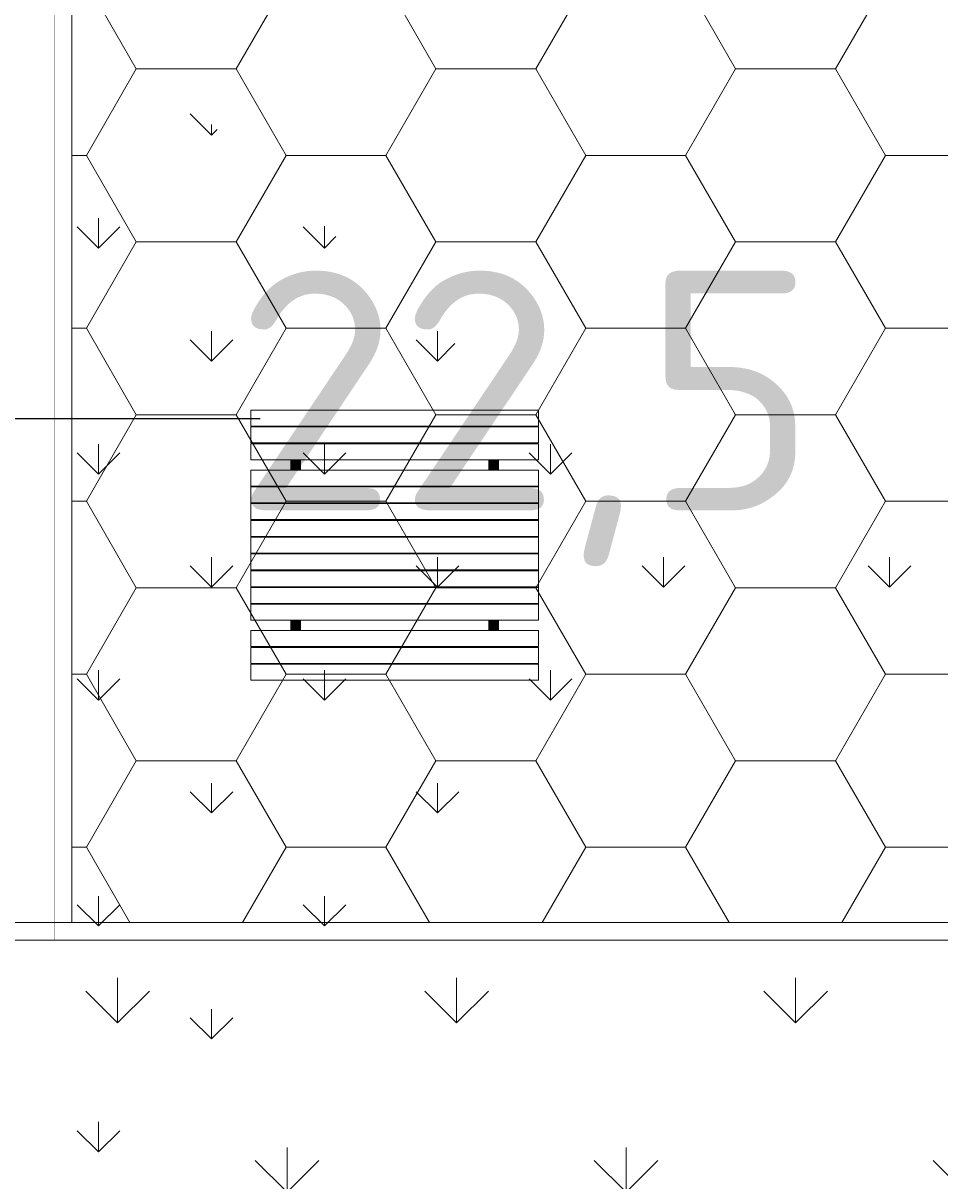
# Model space of a CAD drawing. Header units: millimetres. Extents: x 747415 to 1601423, y -236173 to 551995.
# Tile 189 of 256: x 1039918 to 1045654, y 78561 to 85807. Entities that reach past the tile are written whole.
import ezdxf

# ---------------------------------------------------------------- set-up
doc = ezdxf.new("R2010")
doc.units = ezdxf.units.MM
doc.header["$LTSCALE"] = 100
doc.header["$MEASUREMENT"] = 0
doc.layers.get('DEFPOINTS').update_dxf_attribs({"color": 6, "linetype": 'CONTINUOUS', "lineweight": 0})
for name, color, linetype, lineweight in [('T--A9042_BEPLANTING', 90, 'CONTINUOUS', 0), ('T--L9041_VERHARDING_Trottoir', 8, 'CONTINUOUS', 0), ('T--L9043_WATERPARTIJ_Vijver', 130, 'CONTINUOUS', 0), ('T--L9071_TERREINMEUBILAIR_Bank', 250, 'CONTINUOUS', 0), ('T--M9040_Terrein_Afwerking_Plein', 244, 'CONTINUOUS', 0)]:
    doc.layers.add(name, color=color, linetype=linetype, lineweight=lineweight)
doc.layers.add('T--L9041_VERHARDING_Wegen', color=7, linetype='CONTINUOUS')
doc.styles.add('Raymond nov 2012', font='isocpeur.ttf', dxfattribs={"height": 1500})
doc.styles.get("Standard").update_dxf_attribs({"font": 'arial.ttf'})
doc.dimstyles.get("Standard").update_dxf_attribs({"dimtxt": 0.18, "dimasz": 500, "dimexe": 0.18, "dimexo": 0.0625, "dimgap": 0.09, "dimtad": 0, "dimtoh": 1, "dimdec": 0, "dimzin": 0, "dimdsep": 46, "dimtxsty": 'Standard', "dimcen": 0.09, "dimadec": 0, "dimazin": 0, "dimtfac": 1, "dimtdec": 0, "dimtofl": 0, "dimtmove": 0, "dimatfit": 3, "dimfxl": 1, "dimtolj": 1, "dimtzin": 0, "dimarcsym": 0})
pattern_1 = [(90, (0, 0), (-1060.6601715, 1060.6601715), [281.25, -1840.0703445]), (45, (0, 0), (-1060.660171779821, 1060.660171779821), [281.25, -1218.75]), (135, (0, 0), (-1060.660171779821, -1060.660171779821), [281.25, -1218.75])]
pattern_2 = [(45, (-999340.9794764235, -43272.0067274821), (-0.08838834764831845, 0.08838834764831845), [])]
pattern_3 = [(45, (-999340.9794764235, -44277.0067274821), (-0.08838834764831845, 0.08838834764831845), [])]
pattern_4 = [(45, (-1000580.979476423, -43272.0067274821), (-0.08838834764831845, 0.08838834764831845), [])]
pattern_5 = [(45, (-1000580.979476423, -44277.0067274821), (-0.08838834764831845, 0.08838834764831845), [])]

# ---------------------------------------------------------------- blocks, each defined once
blk = doc.blocks.new('*D122')
at = {"layer": 'DEFPOINTS', "color": 0, "linetype": 'Continuous', "transparency": 16777216}
for p in [(1057410.445462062, 83333.07668300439), (1057410.445462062, 83333.07668300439), (1034916.890846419, 83291.41001633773)]:
    blk.add_point(p, dxfattribs=at)
at = {"layer": 'T--M9040_Terrein_Afwerking_Plein', "color": 0, "linetype": 'Continuous', "lineweight": -2, "transparency": 16777216}
for p, q in [((1034916.890846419, 83291.47251633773), (1034916.890846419, 83333.25668300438)), ((1035416.890846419, 83333.07668300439), (1041401.078154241, 83333.07668300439)), ((1056910.445462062, 83333.07668300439), (1050926.258154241, 83333.07668300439)), ((1057410.445462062, 83333.13918300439), (1057410.445462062, 83333.25668300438))]:
    blk.add_line(p, q, dxfattribs=at)
at = {"layer": 'T--M9040_Terrein_Afwerking_Plein', "color": 0, "linetype": 'Continuous', "transparency": 16777216}
for points in [[(1035416.890846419, 83416.41001633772), (1035416.890846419, 83249.74334967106), (1034916.890846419, 83333.07668300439)], [(1056910.445462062, 83416.41001633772), (1056910.445462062, 83249.74334967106), (1057410.445462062, 83333.07668300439)]]:
    blk.add_solid(points, dxfattribs=at)
at = {"layer": 'T--M9040_Terrein_Afwerking_Plein', "color": 0, "linetype": 'Continuous', "transparency": 16777216, "insert": (1046163.668154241, 83333.07668300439), "char_height": 1500, "attachment_point": 5, "style": 'Raymond nov 2012'}
blk.add_mtext('\\A1;22,5 meter', dxfattribs=at)
blk = doc.blocks.new('Picknicktafel 180x169')
at = {"layer": 'T--L9071_TERREINMEUBILAIR_Bank', "linetype": 'Continuous'}
h = blk.add_hatch(dxfattribs=at)
h.set_pattern_fill('ANSI31', color=256)
h.set_pattern_definition(pattern_4)
h.paths.add_polyline_path([(-1550, 1585), (-1490, 1585), (-1490, 1590), (-1550, 1590)])
h = blk.add_hatch(dxfattribs=at)
h.set_pattern_fill('ANSI31', color=256)
h.set_pattern_definition(pattern_2)
h.paths.add_polyline_path([(-310, 1585), (-250, 1585), (-250, 1590), (-310, 1590)])
h = blk.add_hatch(dxfattribs=at)
h.set_pattern_fill('ANSI31', color=256)
h.set_pattern_definition([(45, (-1000580.979476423, -43377.0067274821), (-0.08838834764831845, 0.08838834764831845), [])])
h.paths.add_polyline_path([(-1550, 1480), (-1490, 1480), (-1490, 1485), (-1550, 1485)])
h = blk.add_hatch(dxfattribs=at)
h.set_pattern_fill('ANSI31', color=256)
h.set_pattern_definition([(45, (-999340.9794764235, -43377.0067274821), (-0.08838834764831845, 0.08838834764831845), [])])
h.paths.add_polyline_path([(-310, 1480), (-250, 1480), (-250, 1485), (-310, 1485)])
h = blk.add_hatch(dxfattribs=at)
h.set_pattern_fill('ANSI31', color=256)
h.set_pattern_definition(pattern_4)
h.paths.add_polyline_path([(-1490, 1380), (-1550, 1380), (-1550, 1315), (-1490, 1315)])
h = blk.add_hatch(dxfattribs=at)
h.set_pattern_fill('ANSI31', color=256)
h.set_pattern_definition(pattern_2)
h.paths.add_polyline_path([(-250, 1380), (-310, 1380), (-310, 1315), (-250, 1315)])
h = blk.add_hatch(dxfattribs=at)
h.set_pattern_fill('ANSI31', color=256)
h.set_pattern_definition([(45, (-1000580.979476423, -43647.0067274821), (-0.08838834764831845, 0.08838834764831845), [])])
h.paths.add_polyline_path([(-1550, 1210), (-1490, 1210), (-1490, 1215), (-1550, 1215)])
h = blk.add_hatch(dxfattribs=at)
h.set_pattern_fill('ANSI31', color=256)
h.set_pattern_definition([(45, (-999340.9794764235, -43647.0067274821), (-0.08838834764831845, 0.08838834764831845), [])])
h.paths.add_polyline_path([(-310, 1210), (-250, 1210), (-250, 1215), (-310, 1215)])
h = blk.add_hatch(dxfattribs=at)
h.set_pattern_fill('ANSI31', color=256)
h.set_pattern_definition([(45, (-1000580.979476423, -43752.0067274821), (-0.08838834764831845, 0.08838834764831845), [])])
h.paths.add_polyline_path([(-1550, 1105), (-1490, 1105), (-1490, 1110), (-1550, 1110)])
h = blk.add_hatch(dxfattribs=at)
h.set_pattern_fill('ANSI31', color=256)
h.set_pattern_definition([(45, (-999340.9794764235, -43752.0067274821), (-0.08838834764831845, 0.08838834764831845), [])])
h.paths.add_polyline_path([(-310, 1105), (-250, 1105), (-250, 1110), (-310, 1110)])
h = blk.add_hatch(dxfattribs=at)
h.set_pattern_fill('ANSI31', color=256)
h.set_pattern_definition([(45, (-1000580.979476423, -43857.0067274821), (-0.08838834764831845, 0.08838834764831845), [])])
h.paths.add_polyline_path([(-1550, 1000), (-1490, 1000), (-1490, 1005), (-1550, 1005)])
h = blk.add_hatch(dxfattribs=at)
h.set_pattern_fill('ANSI31', color=256)
h.set_pattern_definition([(45, (-999340.9794764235, -43857.0067274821), (-0.08838834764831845, 0.08838834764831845), [])])
h.paths.add_polyline_path([(-310, 1000), (-250, 1000), (-250, 1005), (-310, 1005)])
h = blk.add_hatch(dxfattribs=at)
h.set_pattern_fill('ANSI31', color=256)
h.set_pattern_definition([(45, (-1000580.979476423, -43962.0067274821), (-0.08838834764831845, 0.08838834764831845), [])])
h.paths.add_polyline_path([(-1550, 895), (-1490, 895), (-1490, 900), (-1550, 900)])
h = blk.add_hatch(dxfattribs=at)
h.set_pattern_fill('ANSI31', color=256)
h.set_pattern_definition([(45, (-999340.9794764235, -43962.0067274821), (-0.08838834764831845, 0.08838834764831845), [])])
h.paths.add_polyline_path([(-310, 895), (-250, 895), (-250, 900), (-310, 900)])
h = blk.add_hatch(dxfattribs=at)
h.set_pattern_fill('ANSI31', color=256)
h.set_pattern_definition([(45, (-1000580.979476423, -44067.0067274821), (-0.08838834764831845, 0.08838834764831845), [])])
h.paths.add_polyline_path([(-1550, 790), (-1490, 790), (-1490, 795), (-1550, 795)])
h = blk.add_hatch(dxfattribs=at)
h.set_pattern_fill('ANSI31', color=256)
h.set_pattern_definition([(45, (-999340.9794764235, -44067.0067274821), (-0.08838834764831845, 0.08838834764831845), [])])
h.paths.add_polyline_path([(-310, 790), (-250, 790), (-250, 795), (-310, 795)])
h = blk.add_hatch(dxfattribs=at)
h.set_pattern_fill('ANSI31', color=256)
h.set_pattern_definition([(45, (-1000580.979476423, -44172.0067274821), (-0.08838834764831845, 0.08838834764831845), [])])
h.paths.add_polyline_path([(-1550, 685), (-1490, 685), (-1490, 690), (-1550, 690)])
h = blk.add_hatch(dxfattribs=at)
h.set_pattern_fill('ANSI31', color=256)
h.set_pattern_definition([(45, (-999340.9794764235, -44172.0067274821), (-0.08838834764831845, 0.08838834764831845), [])])
h.paths.add_polyline_path([(-310, 685), (-250, 685), (-250, 690), (-310, 690)])
h = blk.add_hatch(dxfattribs=at)
h.set_pattern_fill('ANSI31', color=256)
h.set_pattern_definition(pattern_5)
h.paths.add_polyline_path([(-1550, 580), (-1490, 580), (-1490, 585), (-1550, 585)])
h = blk.add_hatch(dxfattribs=at)
h.set_pattern_fill('ANSI31', color=256)
h.set_pattern_definition(pattern_3)
h.paths.add_polyline_path([(-310, 580), (-250, 580), (-250, 585), (-310, 585)])
h = blk.add_hatch(dxfattribs=at)
h.set_pattern_fill('ANSI31', color=256)
h.set_pattern_definition([(45, (-1000580.979476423, -44382.0067274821), (-0.08838834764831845, 0.08838834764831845), [])])
h.paths.add_polyline_path([(-1550, 475), (-1490, 475), (-1490, 480), (-1550, 480)])
h = blk.add_hatch(dxfattribs=at)
h.set_pattern_fill('ANSI31', color=256)
h.set_pattern_definition([(45, (-999340.9794764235, -44382.0067274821), (-0.08838834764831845, 0.08838834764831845), [])])
h.paths.add_polyline_path([(-310, 475), (-250, 475), (-250, 480), (-310, 480)])
h = blk.add_hatch(dxfattribs=at)
h.set_pattern_fill('ANSI31', color=256)
h.set_pattern_definition(pattern_5)
h.paths.add_polyline_path([(-1490, 375), (-1550, 375), (-1550, 310), (-1490, 310)])
h = blk.add_hatch(dxfattribs=at)
h.set_pattern_fill('ANSI31', color=256)
h.set_pattern_definition(pattern_3)
h.paths.add_polyline_path([(-250, 375), (-310, 375), (-310, 310), (-250, 310)])
h = blk.add_hatch(dxfattribs=at)
h.set_pattern_fill('ANSI31', color=256)
h.set_pattern_definition([(45, (-1000580.979476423, -44652.0067274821), (-0.08838834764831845, 0.08838834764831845), [])])
h.paths.add_polyline_path([(-1550, 205), (-1490, 205), (-1490, 210), (-1550, 210)])
h = blk.add_hatch(dxfattribs=at)
h.set_pattern_fill('ANSI31', color=256)
h.set_pattern_definition([(45, (-999340.9794764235, -44652.0067274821), (-0.08838834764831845, 0.08838834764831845), [])])
h.paths.add_polyline_path([(-310, 205), (-250, 205), (-250, 210), (-310, 210)])
h = blk.add_hatch(dxfattribs=at)
h.set_pattern_fill('ANSI31', color=256)
h.set_pattern_definition([(45, (-1000580.979476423, -44757.0067274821), (-0.08838834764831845, 0.08838834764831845), [])])
h.paths.add_polyline_path([(-1550, 100), (-1490, 100), (-1490, 105), (-1550, 105)])
h = blk.add_hatch(dxfattribs=at)
h.set_pattern_fill('ANSI31', color=256)
h.set_pattern_definition([(45, (-999340.9794764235, -44757.0067274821), (-0.08838834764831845, 0.08838834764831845), [])])
h.paths.add_polyline_path([(-310, 100), (-250, 100), (-250, 105), (-310, 105)])
for points in [[(-1800, 1690), (0, 1690), (0, 1590), (-1800, 1590)], [(-1800, 1585), (0, 1585), (0, 1485), (-1800, 1485)], [(-1550, 1590), (-1490, 1590), (-1490, 1585), (-1550, 1585)], [(-310, 1590), (-250, 1590), (-250, 1585), (-310, 1585)], [(-1800, 1480), (0, 1480), (0, 1380), (-1800, 1380)], [(-1550, 1485), (-1490, 1485), (-1490, 1480), (-1550, 1480)], [(-310, 1485), (-250, 1485), (-250, 1480), (-310, 1480)], [(-1550, 1380), (-1550, 1315), (-1490, 1315), (-1490, 1380)], [(-310, 1380), (-310, 1315), (-250, 1315), (-250, 1380)], [(-1800, 1315), (0, 1315), (0, 375), (-1800, 375)], [(-1800, 1315), (0, 1315), (0, 1215), (-1800, 1215)], [(-1800, 1210), (0, 1210), (0, 1110), (-1800, 1110)], [(-1550, 1215), (-1490, 1215), (-1490, 1210), (-1550, 1210)], [(-310, 1215), (-250, 1215), (-250, 1210), (-310, 1210)], [(-1800, 1105), (0, 1105), (0, 1005), (-1800, 1005)], [(-1550, 1110), (-1490, 1110), (-1490, 1105), (-1550, 1105)], [(-310, 1110), (-250, 1110), (-250, 1105), (-310, 1105)], [(-1800, 1000), (0, 1000), (0, 900), (-1800, 900)], [(-1550, 1005), (-1490, 1005), (-1490, 1000), (-1550, 1000)], [(-310, 1005), (-250, 1005), (-250, 1000), (-310, 1000)], [(-1800, 895), (0, 895), (0, 795), (-1800, 795)], [(-1550, 900), (-1490, 900), (-1490, 895), (-1550, 895)], [(-310, 900), (-250, 900), (-250, 895), (-310, 895)], [(-1800, 790), (0, 790), (0, 690), (-1800, 690)], [(-1550, 795), (-1490, 795), (-1490, 790), (-1550, 790)], [(-310, 795), (-250, 795), (-250, 790), (-310, 790)], [(-1800, 685), (0, 685), (0, 585), (-1800, 585)], [(-1550, 690), (-1490, 690), (-1490, 685), (-1550, 685)], [(-310, 690), (-250, 690), (-250, 685), (-310, 685)], [(-1800, 580), (0, 580), (0, 480), (-1800, 480)], [(-1550, 585), (-1490, 585), (-1490, 580), (-1550, 580)], [(-310, 585), (-250, 585), (-250, 580), (-310, 580)], [(-1800, 475), (0, 475), (0, 375), (-1800, 375)], [(-1550, 480), (-1490, 480), (-1490, 475), (-1550, 475)], [(-310, 480), (-250, 480), (-250, 475), (-310, 475)], [(-1550, 375), (-1550, 310), (-1490, 310), (-1490, 375)], [(-310, 375), (-310, 310), (-250, 310), (-250, 375)], [(-1800, 310), (0, 310), (0, 210), (-1800, 210)], [(-1800, 205), (0, 205), (0, 105), (-1800, 105)], [(-1550, 210), (-1490, 210), (-1490, 205), (-1550, 205)], [(-310, 210), (-250, 210), (-250, 205), (-310, 205)], [(-1800, 100), (0, 100), (0, 0), (-1800, 0)], [(-1550, 105), (-1490, 105), (-1490, 100), (-1550, 100)], [(-310, 105), (-250, 105), (-250, 100), (-310, 100)]]:
    blk.add_lwpolyline(points, close=True, dxfattribs=at)

msp = doc.modelspace()

# ---------------------------------------------------------------- hatches: boundary and pattern name
at = {"layer": 'T--A9042_BEPLANTING'}
h = msp.add_hatch(dxfattribs=at)
h.set_pattern_fill('GRASS', color=256, scale=1500, style=0)
h.set_pattern_definition(pattern_1)
edge = h.paths.add_edge_path()
edge.add_line((1194589.183356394, 247525.192587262), (1194593.639969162, 247264.8808100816))
edge.add_line((1194593.639969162, 247264.8808100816), (1189597.041730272, 247120.8431923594))
edge.add_line((1189597.041730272, 247120.8431923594), (1179615.176007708, 246734.4244738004))
edge.add_line((1179615.176007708, 246734.4244738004), (1169673.169393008, 246260.9255668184))
edge.add_line((1169673.169393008, 246260.9255668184), (1159743.156334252, 245284.4291924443))
edge.add_line((1159743.156334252, 245284.4291924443), (1149794.30236185, 244232.03728765))
edge.add_line((1149794.30236185, 244232.03728765), (1139904.319447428, 243419.6205866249))
edge.add_line((1139904.319447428, 243419.6205866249), (1138613.746601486, 243325.0213716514))
edge.add_line((1138613.746601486, 243325.0213716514), (1135690.007365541, 243117.1966120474))
edge.add_line((1135690.007365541, 243117.1966120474), (1132771.926390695, 242932.5034314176))
edge.add_line((1132771.926390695, 242932.5034314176), (1129859.397656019, 242758.5988470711))
edge.add_line((1129859.397656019, 242758.5988470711), (1126616.556349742, 242566.5753201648))
edge.add_line((1126616.556349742, 242566.5753201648), (1123385.963933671, 242364.6948826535))
edge.add_line((1123385.963933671, 242364.6948826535), (1120184.728324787, 242139.8331525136))
edge.add_line((1120184.728324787, 242139.8331525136), (1117014.113231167, 241880.0113158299))
edge.add_line((1117014.113231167, 241880.0113158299), (1113876.289209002, 241570.2278570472))
edge.add_line((1113876.289209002, 241570.2278570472), (1110773.76022133, 241198.3186825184))
edge.add_line((1110773.76022133, 241198.3186825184), (1107692.213832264, 240764.7203510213))
edge.add_line((1107692.213832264, 240764.7203510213), (1104624.361163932, 240306.9246438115))
edge.add_line((1104624.361163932, 240306.9246438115), (1101572.464524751, 239835.8275239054))
edge.add_line((1101572.464524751, 239835.8275239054), (1100403.086110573, 239650.923588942))
edge.add_line((1100403.086110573, 239650.923588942), (1097780.987009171, 239217.9897417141))
edge.add_line((1097780.987009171, 239217.9897417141), (1095157.329452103, 238732.8300155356))
edge.add_line((1095157.329452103, 238732.8300155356), (1092526.921808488, 238274.0522847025))
edge.add_line((1092526.921808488, 238274.0522847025), (1089457.602094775, 237766.05085837))
edge.add_line((1089457.602094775, 237766.05085837), (1086388.729915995, 237224.8457167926))
edge.add_line((1086388.729915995, 237224.8457167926), (1083401.545382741, 236651.6678591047))
edge.add_line((1083401.545382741, 236651.6678591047), (1080469.384639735, 236024.4590125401))
edge.add_line((1080469.384639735, 236024.4590125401), (1077519.444416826, 235269.8228896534))
edge.add_line((1077519.444416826, 235269.8228896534), (1074567.866792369, 234454.4976983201))
edge.add_line((1074567.866792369, 234454.4976983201), (1071611.50523844, 233602.3195103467))
edge.add_line((1071611.50523844, 233602.3195103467), (1068661.405925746, 232725.2908456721))
edge.add_line((1068661.405925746, 232725.2908456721), (1065719.423833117, 231822.3812893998))
edge.add_line((1065719.423833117, 231822.3812893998), (1062684.54004048, 230856.1087285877))
edge.add_line((1062684.54004048, 230856.1087285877), (1059866.19601153, 229920.8363846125))
edge.add_line((1059866.19601153, 229920.8363846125), (1056845.380909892, 228880.0349692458))
edge.add_line((1056845.380909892, 228880.0349692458), (1054034.149773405, 227860.4514944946))
edge.add_line((1054034.149773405, 227860.4514944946), (1051908.682056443, 227043.858742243))
edge.add_line((1051908.682056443, 227043.858742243), (1051192.353836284, 226766.2784363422))
edge.add_line((1051192.353836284, 226766.2784363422), (1050671.689749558, 226564.5188345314))
edge.add_line((1050671.689749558, 226564.5188345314), (1049927.630866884, 226262.6203580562))
edge.add_line((1049927.630866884, 226262.6203580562), (1049070.319516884, 225903.5402754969))
edge.add_line((1049070.319516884, 225903.5402754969), (1048360.834247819, 225606.3763233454))
edge.add_line((1048360.834247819, 225606.3763233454), (1045574.184821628, 224396.8677191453))
edge.add_line((1045574.184821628, 224396.8677191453), (1042746.022929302, 223102.0623231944))
edge.add_line((1042746.022929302, 223102.0623231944), (1039916.203501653, 221736.5614729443))
edge.add_line((1039916.203501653, 221736.5614729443), (1037264.037965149, 220364.5489902))
edge.add_line((1037264.037965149, 220364.5489902), (1036639.03621457, 220037.9065253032))
edge.add_line((1036639.03621457, 220037.9065253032), (1035761.730695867, 219567.0841902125))
edge.add_line((1035761.730695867, 219567.0841902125), (1034455.172790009, 218860.0200611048))
edge.add_line((1034455.172790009, 218860.0200611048), (1031834.518699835, 217415.2066519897))
edge.add_line((1031834.518699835, 217415.2066519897), (1029063.531879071, 215837.5202211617))
edge.add_line((1029063.531879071, 215837.5202211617), (1026493.512890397, 214322.9161664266))
edge.add_line((1026493.512890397, 214322.9161664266), (1023661.373834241, 212596.8096402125))
edge.add_line((1023661.373834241, 212596.8096402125), (1021148.700874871, 211011.9131839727))
edge.add_line((1021148.700874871, 211011.9131839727), (1018664.489287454, 209394.7233028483))
edge.add_line((1018664.489287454, 209394.7233028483), (1016111.629667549, 207674.0512409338))
edge.add_line((1016111.629667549, 207674.0512409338), (1013541.964280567, 205866.6755217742))
edge.add_line((1013541.964280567, 205866.6755217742), (1011054.819466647, 204060.9387537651))
edge.add_line((1011054.819466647, 204060.9387537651), (1008551.610144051, 202180.9328117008))
edge.add_line((1008551.610144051, 202180.9328117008), (1006071.976743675, 200261.2710021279))
edge.add_line((1006071.976743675, 200261.2710021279), (1003623.025875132, 198305.8767964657))
edge.add_line((1003623.025875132, 198305.8767964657), (1001255.469395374, 196356.5407296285))
edge.add_line((1001255.469395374, 196356.5407296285), (998895.9700791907, 194358.2368083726))
edge.add_line((998895.9700791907, 194358.2368083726), (996592.8944766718, 192340.97313271))
edge.add_line((996592.8944766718, 192340.97313271), (994271.1875043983, 190253.0937113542))
edge.add_line((994271.1875043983, 190253.0937113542), (992089.7994582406, 188232.7127051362))
edge.add_line((992089.7994582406, 188232.7127051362), (989855.1262473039, 186096.7350539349))
edge.add_line((989855.1262473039, 186096.7350539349), (987565.6823597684, 183840.7790538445))
edge.add_line((987565.6823597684, 183840.7790538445), (985556.7299641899, 181812.4301056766))
edge.add_line((985556.7299641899, 181812.4301056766), (983340.2350928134, 179499.9136924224))
edge.add_line((983340.2350928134, 179499.9136924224), (981234.4224591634, 177237.5646176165))
edge.add_line((981234.4224591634, 177237.5646176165), (979162.9404837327, 174943.2150951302))
edge.add_line((979162.9404837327, 174943.2150951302), (977214.6912824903, 172724.589817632))
edge.add_line((977214.6912824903, 172724.589817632), (975036.892136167, 170165.0712242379))
edge.add_line((975036.892136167, 170165.0712242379), (973160.4115033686, 167901.1060704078))
edge.add_line((973160.4115033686, 167901.1060704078), (971300.1449704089, 165540.1855951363))
edge.add_line((971300.1449704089, 165540.1855951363), (970653.4890049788, 164750.3471993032))
edge.add_line((970653.4890049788, 164750.3471993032), (969323.9063495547, 163031.6935432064))
edge.add_line((969323.9063495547, 163031.6935432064), (967532.3890671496, 160664.5849141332))
edge.add_line((967532.3890671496, 160664.5849141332), (965620.3296934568, 158124.4459659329))
edge.add_line((965620.3296934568, 158124.4459659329), (963729.4845107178, 155559.8609294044))
edge.add_line((963729.4845107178, 155559.8609294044), (962160.0236949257, 153368.2046887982))
edge.add_line((962160.0236949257, 153368.2046887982), (960583.8528034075, 151476.8389314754))
edge.add_line((960583.8528034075, 151476.8389314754), (957868.105888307, 147829.1408545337))
edge.add_line((957868.105888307, 147829.1408545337), (955546.5790209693, 144354.9567769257))
edge.add_line((955546.5790209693, 144354.9567769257), (952781.7656181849, 139999.1011205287))
edge.add_line((952781.7656181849, 139999.1011205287), (950228.3086077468, 135925.6708781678))
edge.add_line((950228.3086077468, 135925.6708781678), (947689.5073290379, 131669.0703530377))
edge.add_line((947689.5073290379, 131669.0703530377), (945836.5112818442, 128467.425615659))
edge.add_line((945836.5112818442, 128467.425615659), (939785.2423897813, 117718.8764374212))
edge.add_line((939785.2423897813, 117718.8764374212), (930712.8691826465, 102774.4008732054))
edge.add_line((930712.8691826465, 102774.4008732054), (922173.5303168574, 90199.79888080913))
edge.add_arc((831492.4565277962, 157259.0671569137), 112782.9889888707, 306.6061945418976, 323.5168235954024, ccw=False)
edge.add_line((898746.2688379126, 66722.1833193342), (906881.3233336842, 58450.83916981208))
edge.add_arc((1039056.701679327, -43733.64882697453), 167068.8487659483, 138.0648379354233, 142.2924710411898, ccw=False)
edge.add_line((914773.9242214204, 67916.65997388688), (924725.8059382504, 83316.85696533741))
edge.add_line((924725.8059382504, 83316.85696533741), (935036.8651486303, 100427.9154699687))
edge.add_line((935036.8651486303, 100427.9154699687), (938271.2433296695, 105214.4104993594))
edge.add_line((938271.2433296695, 105214.4104993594), (944567.1507563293, 115601.1526881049))
edge.add_line((944567.1507563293, 115601.1526881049), (949536.6850096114, 124088.1309045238))
edge.add_line((949536.6850096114, 124088.1309045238), (954824.4722579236, 132626.5871638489))
edge.add_line((954824.4722579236, 132626.5871638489), (959827.8901647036, 140132.6712405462))
edge.add_line((959827.8901647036, 140132.6712405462), (963059.8116493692, 145135.1199469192))
edge.add_line((963059.8116493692, 145135.1199469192), (965500.1968948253, 148828.3561125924))
edge.add_line((965500.1968948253, 148828.3561125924), (966613.36124763, 150562.7860717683))
edge.add_line((966613.36124763, 150562.7860717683), (968025.3733845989, 152669.5835323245))
edge.add_line((968025.3733845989, 152669.5835323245), (969925.1473204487, 155201.5519725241))
edge.add_line((969925.1473204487, 155201.5519725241), (971712.1012870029, 157704.4647360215))
edge.add_line((971712.1012870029, 157704.4647360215), (973307.2852349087, 159791.4462344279))
edge.add_line((973307.2852349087, 159791.4462344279), (974380.7726253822, 161326.9360360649))
edge.add_line((974380.7726253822, 161326.9360360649), (975513.5, 162711.848063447))
edge.add_line((975513.5, 162711.848063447), (977022.752271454, 164676.5229055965))
edge.add_line((977022.752271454, 164676.5229055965), (979125.9893734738, 167160.9360769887))
edge.add_line((979125.9893734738, 167160.9360769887), (980701.6437046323, 168861.6585919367))
edge.add_line((980701.6437046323, 168861.6585919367), (983077.9971673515, 171627.5046208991))
edge.add_line((983077.9971673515, 171627.5046208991), (985074.3190954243, 173856.0293796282))
edge.add_line((985074.3190954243, 173856.0293796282), (986909.1324194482, 175828.5052957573))
edge.add_line((986909.1324194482, 175828.5052957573), (989063.6991808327, 178159.2564685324))
edge.add_line((989063.6991808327, 178159.2564685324), (991154.4284170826, 180245.1449423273))
edge.add_line((991154.4284170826, 180245.1449423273), (993121.204704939, 182057.6062035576))
edge.add_line((993121.204704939, 182057.6062035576), (995324.4937860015, 184142.0513353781))
edge.add_line((995324.4937860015, 184142.0513353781), (997280.2187862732, 186006.6117934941))
edge.add_line((997280.2187862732, 186006.6117934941), (999623.7444072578, 188200.4480386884))
edge.add_line((999623.7444072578, 188200.4480386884), (1002349.06450187, 190608.0645018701))
edge.add_line((1002349.06450187, 190608.0645018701), (1004754.956385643, 192653.0657104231))
edge.add_line((1004754.956385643, 192653.0657104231), (1007294.927512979, 194741.9176252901))
edge.add_line((1007294.927512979, 194741.9176252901), (1008978.786427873, 196161.9279653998))
edge.add_line((1008978.786427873, 196161.9279653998), (1011076.046827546, 197755.949886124))
edge.add_line((1011076.046827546, 197755.949886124), (1013065.241322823, 199247.8142550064))
edge.add_line((1013065.241322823, 199247.8142550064), (1015821.036522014, 201346.8817583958))
edge.add_line((1015821.036522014, 201346.8817583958), (1017686.715761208, 202722.5202187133))
edge.add_line((1017686.715761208, 202722.5202187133), (1020957.031043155, 204817.9703822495))
edge.add_line((1020957.031043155, 204817.9703822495), (1023228.197490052, 206313.4005862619))
edge.add_line((1023228.197490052, 206313.4005862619), (1026470.580287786, 208376.7444168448))
edge.add_line((1026470.580287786, 208376.7444168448), (1028603.548419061, 209658.4324395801))
edge.add_line((1028603.548419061, 209658.4324395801), (1030968.80069323, 211111.6365882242))
edge.add_line((1030968.80069323, 211111.6365882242), (1032974.55669337, 212278.4703822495))
edge.add_line((1032974.55669337, 212278.4703822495), (1034989.373018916, 213415.4703822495))
edge.add_line((1034989.373018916, 213415.4703822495), (1036654.679358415, 214452.7284323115))
edge.add_line((1036654.679358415, 214452.7284323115), (1038246.030028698, 215241.6525211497))
edge.add_line((1038246.030028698, 215241.6525211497), (1039948.347105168, 216202.7611835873))
edge.add_line((1039948.347105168, 216202.7611835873), (1041825.775407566, 217172.0387782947))
edge.add_line((1041825.775407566, 217172.0387782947), (1043014.130600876, 217759.8587245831))
edge.add_line((1043014.130600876, 217759.8587245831), (1045164.207278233, 218821.1446640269))
edge.add_line((1045164.207278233, 218821.1446640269), (1047341.541396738, 219812.4042785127))
edge.add_line((1047341.541396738, 219812.4042785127), (1050071.070380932, 221013.9847147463))
edge.add_line((1050071.070380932, 221013.9847147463), (1051244.220242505, 221490.9703822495))
edge.add_line((1051244.220242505, 221490.9703822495), (1052347.556048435, 221956.9703822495))
edge.add_line((1052347.556048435, 221956.9703822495), (1053649.505633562, 222430.4703822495))
edge.add_line((1053649.505633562, 222430.4703822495), (1054533.125616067, 222784.9703822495))
edge.add_line((1054533.125616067, 222784.9703822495), (1056086.056048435, 223306.4703822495))
edge.add_line((1056086.056048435, 223306.4703822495), (1057869.317007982, 223968.9703822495))
edge.add_line((1057869.317007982, 223968.9703822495), (1060574.556048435, 224929.9703822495))
edge.add_line((1060574.556048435, 224929.9703822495), (1063483.693448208, 225922.9703822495))
edge.add_line((1063483.693448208, 225922.9703822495), (1065608.902869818, 226631.5928420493))
edge.add_line((1065608.902869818, 226631.5928420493), (1069173.063766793, 227676.4703822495))
edge.add_line((1069173.063766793, 227676.4703822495), (1072281.976844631, 228625.6370851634))
edge.add_line((1072281.976844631, 228625.6370851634), (1075375.393685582, 229611.4703822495))
edge.add_line((1075375.393685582, 229611.4703822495), (1077123.927341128, 230119.6202965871))
edge.add_line((1077123.927341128, 230119.6202965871), (1080375.393685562, 230986.9703822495))
edge.add_line((1080375.393685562, 230986.9703822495), (1082892.59424849, 231747.063377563))
edge.add_line((1082892.59424849, 231747.063377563), (1087287.423228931, 232727.2950449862))
edge.add_line((1087287.423228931, 232727.2950449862), (1089726.850960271, 233304.2362615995))
edge.add_line((1089726.850960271, 233304.2362615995), (1092683.446469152, 233905.2273305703))
edge.add_line((1092683.446469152, 233905.2273305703), (1095564.39358423, 234529.0460324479))
edge.add_line((1095564.39358423, 234529.0460324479), (1098820.302557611, 235134.1241847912))
edge.add_line((1098820.302557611, 235134.1241847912), (1101429.170216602, 235680.8008375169))
edge.add_line((1101429.170216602, 235680.8008375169), (1102775.393686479, 235932.9703822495))
edge.add_line((1102775.393686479, 235932.9703822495), (1105482.445207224, 236248.9731120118))
edge.add_line((1105482.445207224, 236248.9731120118), (1107758.806802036, 236612.3974063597))
edge.add_line((1107758.806802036, 236612.3974063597), (1110496.734538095, 236978.709052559))
edge.add_line((1110496.734538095, 236978.709052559), (1115376.09056841, 237663.74762912))
edge.add_line((1115376.09056841, 237663.74762912), (1120160.891047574, 238162.6478780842))
edge.add_line((1120160.891047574, 238162.6478780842), (1122883.614224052, 238303.4541035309))
edge.add_line((1122883.614224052, 238303.4541035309), (1125390.668896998, 238461.9145557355))
edge.add_line((1125390.668896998, 238461.9145557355), (1128123.405194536, 238391.9703822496))
edge.add_line((1128123.405194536, 238391.9703822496), (1132768.170728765, 238736.4703822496))
edge.add_line((1132768.170728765, 238736.4703822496), (1135790.587054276, 239107.9661654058))
edge.add_line((1135790.587054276, 239107.9661654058), (1138342.939986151, 239481.4559637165))
edge.add_line((1138342.939986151, 239481.4559637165), (1142060.429729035, 239524.4703822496))
edge.add_line((1142060.429729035, 239524.4703822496), (1147419.917958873, 239838.0534921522))
edge.add_line((1147419.917958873, 239838.0534921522), (1152508.673443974, 240937.7589930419))
edge.add_line((1152508.673443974, 240937.7589930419), (1161790.444571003, 241405.2496544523))
edge.add_line((1161790.444571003, 241405.2496544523), (1166293.103583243, 242414.3174930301))
edge.add_line((1166293.103583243, 242414.3174930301), (1170003.913318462, 243136.4703822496))
edge.add_line((1170003.913318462, 243136.4703822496), (1182817.631044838, 243902.9703822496))
edge.add_line((1182817.631044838, 243902.9703822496), (1191677.386953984, 244103.4703822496))
edge.add_line((1191677.386953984, 244103.4703822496), (1200992.076095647, 244164.4703822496))
edge.add_line((1200992.076095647, 244164.4703822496), (1212315.556048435, 244345.4703822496))
edge.add_line((1212315.556048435, 244345.4703822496), (1212435.360344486, 247419.9703822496))
edge.add_line((1212435.360344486, 247419.9703822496), (1205479.360384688, 247503.5173473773))
edge.add_line((1205479.360384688, 247503.5173473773), (1202606.248328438, 247460.6223195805))
edge.add_line((1202606.248328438, 247460.6223195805), (1194593.639969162, 247264.8808100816))
h = msp.add_hatch(dxfattribs=at)
h.set_pattern_fill('GRASS', color=256, scale=1500, style=0)
h.set_pattern_definition(pattern_1)
h.paths.add_polyline_path([(1052810.445462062, 90788.18196679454), (1052810.445462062, 92878.18196679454), (1035222, 92878.18196679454), (1035222, 75478.18196679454), (1052810.445462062, 75478.18196679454), (1052810.445462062, 80068.18196679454), (1040112, 80068.18196679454), (1040112, 90788.18196679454)])
at = {"layer": 'T--A9042_BEPLANTING', "lineweight": 0}
h = msp.add_hatch(dxfattribs=at)
h.set_pattern_fill('GRASS', color=256, scale=1000, angle=2.544443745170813e-14, style=0)
h.set_pattern_definition([(90, (968263.6561779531, -42880.74541135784), (-707.1067810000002, 707.1067809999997), [187.5, -1226.713563]), (45.00000000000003, (968263.6561779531, -42880.74541135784), (-707.1067811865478, 707.1067811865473), [187.5, -812.5]), (135, (968263.6561779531, -42880.74541135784), (-707.1067811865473, -707.1067811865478), [187.4999999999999, -812.4999999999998])])
edge = h.paths.add_edge_path()
edge.add_line((1054666.89059243, 90958.07687630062), (1054666.89059243, 88708.07687630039))
edge.add_line((1039316.89059243, 88708.07687630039), (1059066.89059243, 88708.07687630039))
edge.add_line((1039316.89059243, 88708.07687630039), (1039316.89059243, 77958.07687630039))
edge.add_line((1034666.89059243, 90958.07687630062), (1034666.89059243, 72958.07687630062))
edge.add_line((1034666.89059243, 90958.07687630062), (1054666.89059243, 90958.07687630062))
edge.add_line((1039316.890846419, 88708.07668300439), (1059066.89084642, 88708.07668300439))
edge.add_line((1039316.890846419, 88708.07668300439), (1039316.890846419, 77958.07668300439))
edge.add_line((1034666.890846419, 90958.07668300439), (1034666.890846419, 72958.07668300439))
edge.add_line((1054666.89084642, 90958.07668300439), (1054666.890846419, 88708.07668300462))
edge.add_line((1034666.890846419, 90958.07668300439), (1054666.89084642, 90958.07668300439))
edge.add_line((1054666.89059243, 77958.07687630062), (1054666.89059243, 72958.07687630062))
edge.add_line((1039316.89059243, 77958.07687630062), (1059066.89059243, 77958.07687630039))
edge.add_line((1034666.89059243, 72958.07687630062), (1054666.89059243, 72958.07687630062))
edge.add_line((1054666.890846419, 77958.07668300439), (1054666.89084642, 72958.07668300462))
edge.add_line((1039316.890846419, 77958.07668300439), (1059066.890846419, 77958.07668300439))
edge.add_line((1034666.890846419, 72958.07668300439), (1054666.89084642, 72958.07668300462))
at = {"layer": 'T--L9041_VERHARDING_Trottoir', "lineweight": 0}
h = msp.add_hatch(dxfattribs=at)
h.set_pattern_fill('HONEY', color=256, scale=5000, style=0)
h.set_pattern_definition([(0, (0, 0), (937.5, 541.2658773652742), [625, -1250]), (120, (0, 0), (-937.4999999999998, 541.2658773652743), [624.9999999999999, -1250]), (59.99999999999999, (0, 0), (2.081668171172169e-13, 1082.531754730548), [-1250, 625])])
h.paths.add_polyline_path([(1045312.239775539, 80178.18196679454), (1057410.445462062, 80178.18196679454), (1057410.445462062, 90678.18196679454), (1040222, 90678.18196679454), (1040222, 80178.18196679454)])

# ---------------------------------------------------------------- linework, layer by layer
at = {"layer": 'T--L9041_VERHARDING_Wegen', "const_width": 1}
msp.add_lwpolyline([(1052810.445462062, 90788.18196679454), (1052810.445462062, 92878.18196679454), (1035222, 92878.18196679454), (1035222, 75478.18196679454), (1052810.445462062, 75478.18196679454), (1052810.445462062, 80068.18196679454), (1040112, 80068.18196679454), (1040112, 90788.18196679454)], close=True, dxfattribs=at)
at = {"layer": 'T--L9041_VERHARDING_Wegen', "lineweight": 0}
msp.add_lwpolyline([(1045312.239775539, 80178.18196679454), (1057410.445462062, 80178.18196679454), (1057410.445462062, 90678.18196679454), (1040222, 90678.18196679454), (1040222, 80178.18196679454), (1045312.239775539, 80178.18196679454)], dxfattribs=at)
at = {"layer": 'T--L9043_WATERPARTIJ_Vijver'}
for p, q in [((1035922, 80178.18196679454), (1053010.445462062, 80178.18196679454)), ((1035922, 80068.18196679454), (1053010.445462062, 80068.18196679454))]:
    msp.add_line(p, q, dxfattribs=at)

# ---------------------------------------------------------------- block references
at = {"layer": 'T--L9071_TERREINMEUBILAIR_Bank'}
msp.add_blockref('Picknicktafel 180x169', (1043142.321973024, 81694.71492569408), dxfattribs=at)

# ---------------------------------------------------------------- dimensions: what is measured, and where the dimension line sits
at = {"layer": 'T--M9040_Terrein_Afwerking_Plein', "linetype": 'Continuous'}
dim = msp.add_linear_dim(base=(1057410.445462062, 83333.07668300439), p1=(1034916.890846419, 83291.41001633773), p2=(1057410.445462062, 83333.07668300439), text='22,5 meter', dimstyle='Standard', override={"dimtxsty": 'Raymond nov 2012'}, dxfattribs=at)
dim.commit()
dim.dimension.update_dxf_attribs({"geometry": '*D122', "text_midpoint": (1046163.668154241, 83333.07668300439)})

doc.saveas('drawing.dxf')
